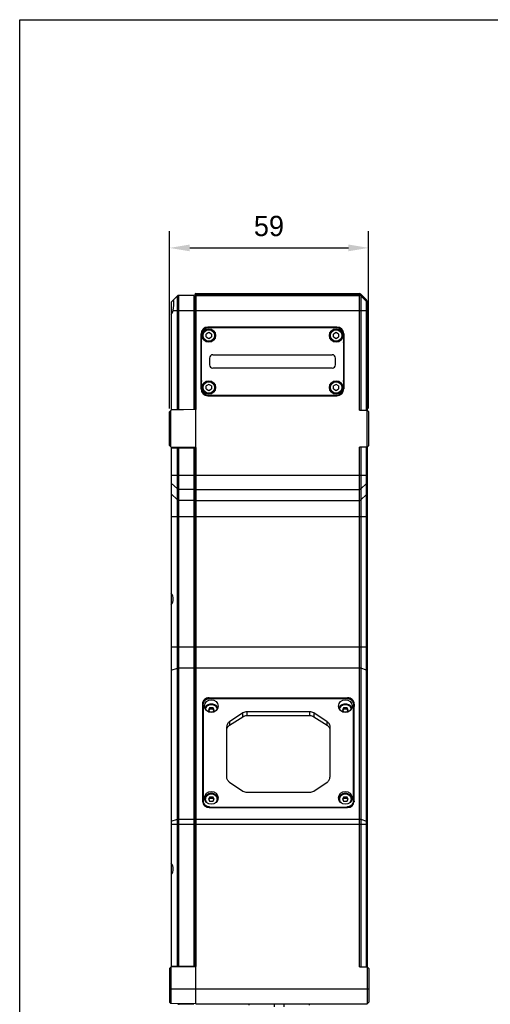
# Model space of a CAD drawing. Header units: millimetres. Extents: x -12 to 351, y -7 to 213.
# Tile 8 of 12: x -12 to 58, y 67 to 213. Entities that reach past the tile are written whole.
import ezdxf

# ---------------------------------------------------------------- set-up
doc = ezdxf.new("R2010")
doc.units = ezdxf.units.MM
doc.header["$LTSCALE"] = 23.1
doc.header["$PDMODE"] = 3
doc.header["$PDSIZE"] = 8
doc.layers.get('0').update_dxf_attribs({"linetype": 'CONTINUOUS'})
doc.layers.get('Defpoints').update_dxf_attribs({"linetype": 'CONTINUOUS'})
doc.layers.add('20_ALL_FEATURES', color=7, linetype='CONTINUOUS')
doc.layers.add('51__DRAFT_DIMS', color=7, linetype='CONTINUOUS')
doc.styles.get("Standard").update_dxf_attribs({"font": '兰亭黑 GBK.TTF'})
doc.dimstyles.new('DIMSTYLE_1', dxfattribs={"dimtxt": 3, "dimasz": 3, "dimexe": 2.5, "dimexo": 0.5, "dimgap": 0.75, "dimtad": 1, "dimlfac": 2, "dimdsep": 46, "dimtxsty": 'Standard', "dimblk": '_FILLED', "dimblk1": '_FILLED', "dimblk2": '_FILLED', "dimcen": 0.09, "dimclrt": 3, "dimazin": 2, "dimtp": 0.3, "dimtm": 0.3, "dimtfac": 1, "dimtofl": 0, "dimtmove": 0, "dimatfit": 3, "dimldrblk": '_FILLED', "dimfxl": 1, "dimtolj": 1, "dimarcsym": 0})

# ---------------------------------------------------------------- blocks, each defined once
blk = doc.blocks.new('_FILLED')
at = {"color": 0, "linetype": 'ByBlock'}
blk.add_solid([(0, 0), (-1, 0.167), (-1, -0.167)], dxfattribs=at)
blk = doc.blocks.new('*D1')
at = {"layer": '51__DRAFT_DIMS', "color": 0, "lineweight": -2}
for p, q in [((10.57, 155.34), (10.57, 181.62)), ((40.07, 155.34), (40.07, 181.62)), ((13.57, 179.12), (37.07, 179.12))]:
    blk.add_line(p, q, dxfattribs=at)
at = {"layer": 'Defpoints', "color": 0}
for p in [(40.07, 179.12), (10.57, 154.84), (40.07, 154.84)]:
    blk.add_point(p, dxfattribs=at)
at = {"layer": '51__DRAFT_DIMS', "color": 0, "linetype": 'ByBlock', "lineweight": -2, "xscale": 3, "yscale": 3, "zscale": 3, "rotation": 180}
blk.add_blockref('_FILLED', (10.57, 179.12), dxfattribs=at)
at = {"layer": '51__DRAFT_DIMS', "color": 0, "linetype": 'ByBlock', "lineweight": -2, "xscale": 3, "yscale": 3, "zscale": 3}
blk.add_blockref('_FILLED', (40.07, 179.12), dxfattribs=at)
at = {"layer": '51__DRAFT_DIMS', "insert": (25.3, 183.87), "char_height": 3, "attachment_point": 2, "line_spacing_factor": 0.9}
blk.add_mtext('\\A1;59', dxfattribs=at)

msp = doc.modelspace()

# ---------------------------------------------------------------- linework, layer by layer
msp.add_lwpolyline([(-11.6073, 212.9376), (293.9151, 212.9376), (293.9151, -7.4985), (-11.6073, -7.4985)], close=True)
at = {"layer": '20_ALL_FEATURES'}
for p, q in [((14.3248, 172.192), (14.3248, 155.1575)), ((14.4748, 172.342), (14.4748, 155.1601)), ((14.4748, 172.342), (38.7212, 172.342)), ((38.7212, 172.217), (14.4748, 172.217)), ((38.7212, 155.092), (38.7212, 172.342)), ((38.898, 172.2688), (38.898, 155.092)), ((38.898, 172.2688), (39.7515, 171.4153)), ((10.8248, 171.092), (11.7515, 172.0188)), ((10.8248, 171.092), (10.8248, 155.0964)), ((11.7515, 155.1832), (11.7515, 172.0188)), ((11.9283, 172.092), (11.9283, 155.1863)), ((14.1748, 172.092), (11.9283, 172.092)), ((14.1748, 172.092), (14.1748, 155.2255)), ((14.1748, 171.549), (14.3248, 171.5464)), ((14.4748, 172.092), (38.7212, 172.092)), ((38.898, 172.1475), (39.7515, 171.3366)), ((38.898, 172.0188), (39.7515, 171.1653)), ((39.7515, 155.092), (39.7515, 171.4153)), ((39.8248, 171.2385), (39.8248, 155.092)), ((11.1022, 169.842), (39.8248, 169.842)), ((15.2545, 158.217), (15.2545, 166.367)), ((15.2748, 166.367), (15.2545, 166.367)), ((15.2748, 166.367), (15.2748, 165.0031)), ((16.3998, 166.5751), (16.0248, 166.3586)), ((16.0248, 165.9255), (16.0248, 166.3586)), ((16.2748, 167.3873), (16.2748, 167.367)), ((16.2748, 167.3873), (35.3748, 167.3873)), ((35.3748, 167.367), (16.2748, 167.367)), ((35.3248, 167.292), (16.3248, 167.292)), ((16.7748, 166.3586), (16.3998, 166.5751)), ((16.7748, 166.3586), (16.7748, 165.9255)), ((35.2498, 166.5751), (34.8748, 166.3586)), ((34.8748, 165.9255), (34.8748, 166.3586)), ((35.6248, 166.3586), (35.2498, 166.5751)), ((35.3748, 167.367), (35.3748, 167.3873)), ((35.6248, 166.3586), (35.6248, 165.9255)), ((36.3748, 165.0031), (36.3748, 166.367)), ((36.3951, 166.367), (36.3748, 166.367)), ((36.3951, 166.367), (36.3951, 158.217)), ((15.2929, 159.4687), (15.2804, 164.9468)), ((15.3248, 158.292), (15.3248, 166.292)), ((16.0248, 165.9255), (16.3998, 165.709)), ((16.3998, 165.709), (16.7748, 165.9255)), ((34.8748, 165.9255), (35.2498, 165.709)), ((35.2498, 165.709), (35.6248, 165.9255)), ((36.3248, 166.292), (36.3248, 158.292)), ((36.3691, 164.9468), (36.3566, 159.4687)), ((36.3748, 165.0031), (36.3691, 164.9468)), ((16.4998, 162.792), (16.4998, 161.792)), ((16.9998, 163.292), (34.6498, 163.292)), ((35.1498, 161.792), (35.1498, 162.792)), ((34.6498, 161.292), (16.9998, 161.292)), ((15.2748, 159.542), (15.2748, 158.217)), ((36.3748, 158.217), (36.3748, 159.542)), ((15.2545, 158.217), (15.2748, 158.217)), ((16.3998, 158.8751), (16.0248, 158.6586)), ((16.0248, 158.2255), (16.0248, 158.6586)), ((16.0248, 158.2255), (16.3998, 158.009)), ((16.7748, 158.6586), (16.3998, 158.8751)), ((16.3998, 158.009), (16.7748, 158.2255)), ((16.7748, 158.6586), (16.7748, 158.2255)), ((35.2498, 158.8751), (34.8748, 158.6586)), ((34.8748, 158.2255), (34.8748, 158.6586)), ((34.8748, 158.2255), (35.2498, 158.009)), ((35.6248, 158.6586), (35.2498, 158.8751)), ((35.2498, 158.009), (35.6248, 158.2255)), ((35.6248, 158.6586), (35.6248, 158.2255)), ((36.3748, 158.217), (36.3951, 158.217)), ((14.3248, 156.4779), (14.1748, 156.4753)), ((16.2748, 157.217), (16.2748, 157.1968)), ((16.2748, 157.217), (35.3748, 157.217)), ((35.3748, 157.1968), (16.2748, 157.1968)), ((16.3248, 157.292), (35.3248, 157.292)), ((35.3748, 157.1968), (35.3748, 157.217)), ((10.5748, 154.842), (10.8247, 155.0964)), ((10.5748, 149.842), (10.5748, 154.842)), ((10.7599, 149.6536), (10.7599, 155.0305)), ((14.4748, 155.1601), (10.8247, 155.0964)), ((10.8248, 155.167), (14.3248, 155.2281)), ((14.4748, 149.524), (14.4748, 155.1601)), ((38.7212, 155.092), (39.8248, 155.092)), ((39.8245, 149.5957), (39.8245, 155.0884)), ((39.8245, 155.0884), (40.0748, 154.8376)), ((40.0748, 149.8464), (40.0748, 154.8376)), ((10.8247, 149.5877), (10.5748, 149.842)), ((14.4748, 149.524), (10.8247, 149.5877)), ((10.8248, 149.5877), (10.8248, 72.5964)), ((10.8248, 149.517), (14.3248, 149.456)), ((11.7515, 72.6832), (11.7515, 149.5009)), ((11.9283, 149.4978), (11.9283, 72.6863)), ((14.1748, 149.4586), (14.1748, 72.7255)), ((14.3248, 149.5266), (14.3248, 72.6575)), ((14.4748, 149.524), (14.4748, 72.6601)), ((38.7212, 72.592), (38.7212, 149.592)), ((39.8248, 149.592), (38.7212, 149.592)), ((38.898, 149.592), (38.898, 72.592)), ((39.7515, 72.592), (39.7515, 149.592)), ((40.0748, 149.8464), (39.8245, 149.5957)), ((39.8248, 149.592), (39.8248, 67.092)), ((14.1748, 148.2088), (14.3248, 148.2061)), ((10.8248, 145.4633), (39.8248, 145.4633)), ((10.8248, 144.2776), (11.7515, 143.3984)), ((14.1748, 143.329), (11.9283, 143.329)), ((14.3248, 143.8465), (14.1748, 143.8441)), ((14.4748, 143.329), (38.7212, 143.329)), ((39.7515, 144.2081), (38.898, 143.3984)), ((10.8248, 142.6565), (11.7515, 141.7773)), ((14.1748, 141.7079), (11.9283, 141.7079)), ((14.1748, 142.223), (14.3248, 142.2255)), ((14.4748, 141.7079), (38.7212, 141.7079)), ((38.898, 141.7773), (39.7515, 142.587)), ((10.8248, 139.3364), (39.8248, 139.3364)), ((10.8248, 120.0119), (39.8248, 120.0119)), ((10.8248, 116.5307), (11.7515, 116.824)), ((14.1748, 116.8471), (11.9283, 116.8471)), ((38.7212, 116.8471), (14.4748, 116.8471)), ((39.7515, 116.5538), (38.898, 116.824)), ((14.3248, 116.6745), (14.1748, 116.6753)), ((16.4546, 112.4667), (16.4602, 112.359)), ((16.4546, 112.4667), (36.935, 112.4667)), ((16.5698, 112.3648), (36.8198, 112.3648)), ((36.9293, 112.359), (36.935, 112.4667)), ((15.4547, 111.5172), (15.4948, 110.7541)), ((15.4547, 111.5172), (15.4711, 97.1327)), ((15.5698, 111.4162), (15.5698, 96.8388)), ((16.5533, 111.0357), (16.3368, 110.688)), ((16.5533, 110.8297), (16.5533, 111.0357)), ((16.5533, 111.0357), (16.9863, 111.0357)), ((16.9863, 110.8297), (16.9863, 111.0357)), ((17.2028, 110.688), (16.9863, 111.0357)), ((36.4033, 111.0357), (36.1868, 110.688)), ((36.4033, 111.0357), (36.8363, 111.0357)), ((36.4033, 110.8297), (36.4033, 111.0357)), ((37.0528, 110.688), (36.8363, 111.0357)), ((36.8363, 110.8297), (36.8363, 111.0357)), ((37.8198, 96.8388), (37.8198, 111.4162)), ((37.9348, 111.5172), (37.8948, 110.7541)), ((37.9184, 97.1327), (37.9348, 111.5172)), ((15.4948, 110.7541), (15.4948, 96.929)), ((16.3368, 110.688), (16.5533, 110.3403)), ((16.4009, 110.585), (16.5533, 110.8297)), ((16.5533, 110.8297), (16.9863, 110.8297)), ((16.9863, 110.3403), (16.5533, 110.3403)), ((16.9863, 110.8297), (17.1386, 110.585)), ((16.9863, 110.3403), (17.2028, 110.688)), ((21.4602, 110.2194), (19.4756, 108.9136)), ((19.4756, 108.3818), (21.4602, 109.6557)), ((21.4602, 109.6557), (21.4602, 110.2194)), ((31.3602, 110.3884), (22.0294, 110.3884)), ((22.0294, 110.3884), (22.0294, 109.8206)), ((22.0294, 109.8206), (31.3602, 109.8206)), ((31.3602, 109.8206), (31.3602, 110.3884)), ((33.914, 108.9136), (31.9294, 110.2194)), ((31.9294, 110.2194), (31.9294, 109.6557)), ((31.9294, 109.6557), (33.914, 108.3818)), ((36.1868, 110.688), (36.4033, 110.3403)), ((36.2509, 110.585), (36.4033, 110.8297)), ((36.4033, 110.8297), (36.8363, 110.8297)), ((36.8363, 110.3403), (36.4033, 110.3403)), ((36.8363, 110.8297), (36.9886, 110.585)), ((36.8363, 110.3403), (37.0528, 110.688)), ((37.8948, 96.929), (37.8948, 110.7541)), ((19.0448, 100.7168), (19.0448, 108.1321)), ((19.4756, 108.9136), (19.4756, 108.3818)), ((33.914, 108.3818), (33.914, 108.9136)), ((34.3448, 108.1321), (34.3448, 100.7168)), ((19.4756, 99.9354), (21.4602, 98.6296)), ((31.9294, 98.6296), (33.914, 99.9354)), ((16.5533, 97.777), (16.3368, 97.4293)), ((16.5533, 97.777), (16.9863, 97.777)), ((16.5533, 97.571), (16.5533, 97.777)), ((17.2028, 97.4293), (16.9863, 97.777)), ((16.9863, 97.571), (16.9863, 97.777)), ((22.0294, 98.4606), (31.3602, 98.4606)), ((36.4033, 97.777), (36.1868, 97.4293)), ((36.4033, 97.777), (36.8363, 97.777)), ((36.4033, 97.571), (36.4033, 97.777)), ((37.0528, 97.4293), (36.8363, 97.777)), ((36.8363, 97.571), (36.8363, 97.777)), ((15.4711, 97.1327), (15.477, 97.0314)), ((15.4727, 97.0815), (15.4727, 97.0812)), ((16.3368, 97.4293), (16.5533, 97.0816)), ((16.4009, 97.3263), (16.5533, 97.571)), ((16.5533, 97.571), (16.9863, 97.571)), ((16.9863, 97.0816), (16.5533, 97.0816)), ((16.9863, 97.571), (17.1386, 97.3263)), ((16.9863, 97.0816), (17.2028, 97.4293)), ((36.1868, 97.4293), (36.4033, 97.0816)), ((36.2509, 97.3263), (36.4033, 97.571)), ((36.4033, 97.571), (36.8363, 97.571)), ((36.8363, 97.0816), (36.4033, 97.0816)), ((36.8363, 97.571), (36.9886, 97.3263)), ((36.8363, 97.0816), (37.0528, 97.4293)), ((37.9184, 97.1327), (37.9125, 97.0314)), ((37.9169, 97.0815), (37.9169, 97.0812)), ((16.471, 96.1853), (36.9185, 96.1853)), ((16.5698, 96.2696), (36.8198, 96.2696)), ((16.5698, 96.2696), (16.5698, 96.1853)), ((36.8198, 96.1853), (36.8198, 96.2696)), ((10.8248, 94.1607), (11.7515, 94.454)), ((39.8248, 93.686), (10.8248, 93.686)), ((11.9283, 94.4772), (14.1748, 94.4772)), ((14.1748, 94.3054), (14.3248, 94.3045)), ((14.4748, 94.4772), (38.7212, 94.4772)), ((38.898, 94.454), (39.7515, 94.1839)), ((14.3248, 73.9779), (14.1748, 73.9753)), ((10.5748, 72.342), (10.8247, 72.5964)), ((10.5748, 72.342), (10.5748, 67.342)), ((10.7631, 72.5337), (10.763, 67.1538)), ((10.8247, 72.5964), (14.4748, 72.6601)), ((10.8248, 72.667), (14.3248, 72.7281)), ((14.4748, 69.342), (14.4748, 72.6601)), ((38.7212, 72.592), (39.8248, 72.592)), ((39.8245, 72.5884), (40.0748, 72.3376)), ((40.0748, 72.3376), (40.0748, 67.342)), ((10.5748, 69.342), (40.0748, 69.342)), ((10.5748, 67.342), (10.7631, 67.1537)), ((14.4748, 67.092), (10.7631, 67.1537)), ((11.78, 67.1368), (11.8088, 67.108)), ((40.0748, 67.342), (39.8248, 67.092)), ((11.9921, 67.0349), (14.1748, 67.092)), ((14.1748, 67.097), (14.1748, 67.092)), ((14.4748, 67.092), (39.8248, 67.092)), ((22.3877, 66.892), (22.3877, 67.092)), ((26.0748, 67.092), (26.0748, 66.642)), ((27.5748, 66.642), (27.5748, 67.092)), ((31.2618, 67.092), (31.2618, 66.892)), ((39.8221, 67.0918), (39.8221, 67.0895))]:
    msp.add_line(p, q, dxfattribs=at)
for centre, radius in [((16.3998, 166.142), 1), ((16.3998, 166.142), 0.8439), ((35.2498, 166.142), 1), ((35.2498, 166.142), 0.8439), ((16.3998, 158.442), 1), ((16.3998, 158.442), 0.8439), ((35.2498, 158.442), 1), ((35.2498, 158.442), 0.8439)]:
    msp.add_circle(centre, radius, dxfattribs=at)
for centre, radius, start, end in [((14.4748, 172.192), 0.15, 90, 180), ((38.7212, 172.092), 0.25, 45, 90), ((11.9283, 171.842), 0.25, 90, 135), ((14.4748, 171.942), 0.15, 90, 180), ((38.7212, 171.842), 0.25, 45, 90), ((39.5748, 171.2385), 0.25, 0, 45), ((39.5748, 170.9885), 0.25, 0, 45), ((16.2748, 166.367), 1.0203, 90, 180), ((16.2748, 166.367), 1, 90, 180), ((16.3248, 166.292), 1, 90, 180), ((35.3248, 166.292), 1, 0, 90), ((35.3748, 166.367), 1.0203, 0, 90), ((35.3748, 166.367), 1, 0, 90), ((40.5443, 167.4994), 25.3925, 185.641753, 185.769356), ((15.771, 165.0213), 0.4962, 182.102474, 182.34618), ((35.8785, 165.0213), 0.4962, 357.653883, 357.897526), ((16.9998, 162.792), 0.5, 90, 180), ((34.6498, 162.792), 0.5, 0, 90), ((16.9998, 161.792), 0.5, 180, 270), ((34.6498, 161.792), 0.5, 270, 0), ((15.7726, 159.6023), 0.4979, 195.562675, 205.908738), ((35.8769, 159.6023), 0.4979, 334.091305, 344.437325), ((16.2748, 158.217), 1.0203, 180, 270), ((16.2748, 158.217), 1, 180, 270), ((16.3248, 158.292), 1, 180, 270), ((35.3248, 158.292), 1, 270, 0), ((35.3748, 158.217), 1.0203, 270, 0), ((35.3748, 158.217), 1, 270, 0), ((16.4413, 96.8389), 0.8715, 180.01021, 189.031644), ((36.9483, 96.8389), 0.8715, 350.968393, 359.989791), ((11.9856, 67.2848), 0.25, 225, 271.5), ((14.4748, 67.242), 0.15, 268.254897, 270)]:
    msp.add_arc(centre, radius, start, end, dxfattribs=at)
for centre, major_axis, ratio, start_param, end_param in [((9.7898, 170.092), (1.336, 0), 0.99965709, -0.68459137, -0.18829783), ((15.7748, 165.0031), (0, -0.5019), 0.9961947, 4.26138349, 4.71238898), ((35.8748, 165.0031), (0, -0.5019), 0.9961947, 7.85398163, 8.30495775), ((15.7748, 159.542), (0, -0.5019), 0.9961947, -1.57079633, -1.11982021), ((35.8748, 159.542), (0, -0.5019), 0.9961947, 1.11979084, 1.57079633), ((9.7898, 127.092), (1.336, 0), 0.99965709, -0.68459137, 0.68459137), ((16.4549, 111.518), (1.0001, -0.0029), 0.94859905, 1.57384064, 3.14541494), ((36.9347, 111.518), (1.0001, 0.0029), 0.94859905, -0.00382228, 1.56775201), ((16.4949, 110.7548), (1.0001, 0.0052), 0.92795722, 2.74713322, 3.1367694), ((36.8946, 110.7548), (1.0001, -0.0052), 0.92795722, 0.00482325, 0.39439399), ((22.0294, 109.438), (1, 0), 0.95042392, 1.57079633, 2.17634099), ((31.3602, 109.438), (1, 0), 0.95042392, 0.96525166, 1.57079633), ((22.0294, 99.411), (1, 0), 0.95042392, -2.17634099, -1.57079633), ((31.3602, 99.411), (1, 0), 0.95042392, -1.57079633, -0.96525166), ((16.4713, 97.134), (1.0001, 0.0029), 0.94859967, 3.13994203, 4.70935122), ((36.9182, 97.134), (1.0001, -0.0029), 0.94859967, 4.71542674, 6.28483593), ((9.7898, 87.092), (1.336, 0), 0.99965709, -0.68459137, 0.68459137)]:
    msp.add_ellipse(centre, major_axis=major_axis, ratio=ratio, start_param=start_param, end_param=end_param, dxfattribs=at)
for centre in [(16.7698, 111.22), (36.6198, 111.22), (16.7698, 97.629), (36.6198, 97.629)]:
    msp.add_ellipse(centre, major_axis=(1, 0), ratio=0.95042392, dxfattribs=at)
for points, knots in [([(14.4748, 172.217), (14.4553, 172.217), (14.4162, 172.2098), (14.3664, 172.1783), (14.3327, 172.131), (14.3248, 172.0931), (14.3248, 172.0745)], [0, 0, 0, 0, 0.2558921, 0.50837306, 0.75594999, 1, 1, 1, 1]), ([(38.898, 172.1475), (38.8748, 172.1695), (38.8187, 172.205), (38.7537, 172.217), (38.7212, 172.217)], [0, 0, 0, 0, 0.49664523, 1, 1, 1, 1]), ([(11.1453, 171.3926), (11.1382, 171.3928), (11.1266, 171.3889), (11.1129, 171.3795), (11.1058, 171.3731), (11.1022, 171.3695)], [0, 0, 0, 0, 0.42660686, 0.6913197, 1, 1, 1, 1]), ([(11.1022, 169.842), (11.1201, 169.9359), (11.1521, 170.1237), (11.1826, 170.358), (11.202, 170.5417), (11.2133, 170.6727), (11.2212, 170.7968), (11.2258, 170.9123), (11.2273, 171.018), (11.2256, 171.1123), (11.2204, 171.1941), (11.212, 171.2625), (11.2023, 171.3107), (11.1925, 171.3418), (11.1848, 171.3597), (11.1763, 171.3739), (11.167, 171.3843), (11.1566, 171.3909), (11.149, 171.3925), (11.1453, 171.3926)], [0, 0, 0, 0, 0.18093374, 0.36069526, 0.44751703, 0.53086731, 0.60966045, 0.68295622, 0.74992162, 0.80970376, 0.86157106, 0.9051184, 0.94018387, 0.95451438, 0.96675448, 0.97704976, 0.98567288, 0.99308868, 1, 1, 1, 1]), ([(39.7515, 171.3366), (39.7743, 171.315), (39.8116, 171.2626), (39.8248, 171.1996), (39.8248, 171.1687)], [0, 0, 0, 0, 0.5035872, 1, 1, 1, 1]), ([(15.2929, 159.4687), (15.2912, 159.4692), (15.2873, 159.4715), (15.2837, 159.4769), (15.2809, 159.4838), (15.2792, 159.4901), (15.2776, 159.4971), (15.2764, 159.5056), (15.2757, 159.5148), (15.2747, 159.5275), (15.2748, 159.536), (15.2748, 159.542)], [0, 0, 0, 0, 0.06776792, 0.16655754, 0.24298349, 0.34931549, 0.41796884, 0.5160326, 0.6748461, 0.77090908, 1, 1, 1, 1]), ([(36.3748, 159.542), (36.3748, 159.536), (36.3748, 159.5275), (36.3738, 159.5148), (36.3731, 159.5056), (36.3719, 159.4971), (36.3703, 159.4901), (36.3686, 159.4838), (36.3658, 159.4769), (36.3622, 159.4715), (36.3583, 159.4692), (36.3566, 159.4687)], [0, 0, 0, 0, 0.22909647, 0.32516067, 0.48396833, 0.5820316, 0.65068517, 0.75701685, 0.83344269, 0.93223194, 1, 1, 1, 1]), ([(11.9283, 143.329), (11.8959, 143.329), (11.8308, 143.341), (11.7748, 143.3764), (11.7515, 143.3984)], [0, 0, 0, 0, 0.50344784, 1, 1, 1, 1]), ([(14.4748, 143.329), (14.4553, 143.329), (14.4162, 143.3362), (14.3664, 143.3676), (14.3327, 143.4149), (14.3248, 143.4527), (14.3248, 143.4712)], [0, 0, 0, 0, 0.25606047, 0.50861352, 0.75612174, 1, 1, 1, 1]), ([(38.898, 143.3984), (38.8748, 143.3764), (38.8187, 143.341), (38.7537, 143.329), (38.7212, 143.329)], [0, 0, 0, 0, 0.49655216, 1, 1, 1, 1]), ([(39.8248, 144.3758), (39.8248, 144.3449), (39.8116, 144.2819), (39.7743, 144.2297), (39.7515, 144.2081)], [0, 0, 0, 0, 0.49630618, 1, 1, 1, 1]), ([(11.7515, 141.7773), (11.7748, 141.7553), (11.8308, 141.72), (11.8959, 141.7079), (11.9283, 141.7079)], [0, 0, 0, 0, 0.49655216, 1, 1, 1, 1]), ([(14.3248, 141.8502), (14.3248, 141.8316), (14.3327, 141.7938), (14.3664, 141.7465), (14.4162, 141.7152), (14.4553, 141.7079), (14.4748, 141.7079)], [0, 0, 0, 0, 0.24387826, 0.49138648, 0.74393953, 1, 1, 1, 1]), ([(38.7212, 141.7079), (38.7537, 141.7079), (38.8187, 141.72), (38.8748, 141.7553), (38.898, 141.7773)], [0, 0, 0, 0, 0.50344784, 1, 1, 1, 1]), ([(39.7515, 142.587), (39.7743, 142.6086), (39.8116, 142.6609), (39.8248, 142.7238), (39.8248, 142.7547)], [0, 0, 0, 0, 0.50369382, 1, 1, 1, 1]), ([(11.9283, 116.8471), (11.8964, 116.8471), (11.8497, 116.8444), (11.7908, 116.8347), (11.764, 116.8279), (11.7515, 116.824)], [0, 0, 0, 0, 0.53602001, 0.78113555, 1, 1, 1, 1]), ([(14.4748, 116.8471), (14.465, 116.8471), (14.4458, 116.8466), (14.418, 116.8439), (14.3923, 116.8397), (14.3697, 116.834), (14.351, 116.827), (14.3369, 116.8191), (14.3274, 116.8102), (14.3248, 116.8029), (14.3248, 116.7997)], [0, 0, 0, 0, 0.17693871, 0.34777474, 0.50672502, 0.64865246, 0.76948071, 0.86683368, 0.94138234, 1, 1, 1, 1]), ([(38.898, 116.824), (38.8855, 116.8279), (38.8587, 116.8347), (38.7998, 116.8444), (38.7532, 116.8471), (38.7212, 116.8471)], [0, 0, 0, 0, 0.21886445, 0.46397999, 1, 1, 1, 1]), ([(39.8248, 116.4979), (39.8248, 116.5005), (39.8239, 116.506), (39.8201, 116.5138), (39.8139, 116.5214), (39.8019, 116.5318), (39.781, 116.5435), (39.7621, 116.5505), (39.7515, 116.5538)], [0, 0, 0, 0, 0.08078943, 0.16810786, 0.26698901, 0.38058091, 0.65696724, 1, 1, 1, 1]), ([(15.5698, 111.4162), (15.5698, 111.4783), (15.5827, 111.6029), (15.6402, 111.7822), (15.7335, 111.9474), (15.8588, 112.092), (16.0114, 112.2105), (16.1853, 112.2985), (16.3737, 112.3527), (16.5045, 112.3648), (16.5698, 112.3648)], [0, 0, 0, 0, 0.12174667, 0.24399755, 0.367175, 0.49155225, 0.61721522, 0.74405456, 0.87178679, 1, 1, 1, 1]), ([(36.8198, 112.3648), (36.8851, 112.3648), (37.0158, 112.3527), (37.2043, 112.2985), (37.3781, 112.2105), (37.5307, 112.092), (37.6561, 111.9474), (37.7493, 111.7822), (37.8068, 111.6029), (37.8198, 111.4783), (37.8198, 111.4162)], [0, 0, 0, 0, 0.1282132, 0.25594562, 0.38278524, 0.50844834, 0.63282545, 0.75600263, 0.87825333, 1, 1, 1, 1]), ([(15.8169, 110.9318), (15.8329, 110.9784), (15.873, 111.0696), (15.9552, 111.1951), (16.0577, 111.3071), (16.2183, 111.4349), (16.4561, 111.5473), (16.6652, 111.5778), (16.7698, 111.5778)], [0, 0, 0, 0, 0.12073981, 0.24268877, 0.36605064, 0.49088529, 0.74377894, 1, 1, 1, 1]), ([(15.846, 110.8559), (15.8585, 110.9042), (15.8921, 110.9993), (15.967, 111.1312), (16.0641, 111.2494), (16.1806, 111.3507), (16.3133, 111.4323), (16.4584, 111.4921), (16.6119, 111.5287), (16.7172, 111.5368), (16.7698, 111.5368)], [0, 0, 0, 0, 0.12144896, 0.24377062, 0.36719246, 0.49182025, 0.61762724, 0.74445151, 0.87203083, 1, 1, 1, 1]), ([(15.9261, 110.7092), (15.9276, 110.7595), (15.9412, 110.8604), (15.9923, 111.0048), (16.0724, 111.1374), (16.1783, 111.253), (16.3061, 111.3476), (16.4509, 111.4177), (16.6073, 111.4608), (16.7156, 111.4705), (16.7698, 111.4705)], [0, 0, 0, 0, 0.12030163, 0.24140064, 0.36386403, 0.48804357, 0.61402681, 0.74164606, 0.87048964, 1, 1, 1, 1]), ([(16.7698, 111.5778), (16.8744, 111.5778), (17.0835, 111.5473), (17.3212, 111.4349), (17.4818, 111.307), (17.5843, 111.195), (17.6665, 111.0695), (17.7067, 110.9783), (17.7227, 110.9317)], [0, 0, 0, 0, 0.25622163, 0.50911543, 0.63394999, 0.75731166, 0.87926039, 1, 1, 1, 1]), ([(16.7698, 111.5368), (16.8224, 111.5368), (16.9276, 111.5287), (17.0811, 111.4922), (17.2262, 111.4323), (17.3588, 111.3507), (17.4754, 111.2495), (17.5725, 111.1313), (17.6473, 110.9994), (17.681, 110.9044), (17.6934, 110.8561)], [0, 0, 0, 0, 0.12796914, 0.25554818, 0.38237219, 0.50817898, 0.63280676, 0.75622874, 0.8785507, 1, 1, 1, 1]), ([(16.7698, 111.4705), (16.8239, 111.4705), (16.9322, 111.4608), (17.0886, 111.4178), (17.2334, 111.3477), (17.3611, 111.2531), (17.467, 111.1375), (17.5471, 111.005), (17.5983, 110.8606), (17.6119, 110.7597), (17.6134, 110.7094)], [0, 0, 0, 0, 0.12950735, 0.25834874, 0.38596721, 0.51195109, 0.63613243, 0.75859795, 0.8796984, 1, 1, 1, 1]), ([(35.6669, 110.9318), (35.6829, 110.9784), (35.723, 111.0696), (35.8052, 111.1951), (35.9077, 111.3071), (36.0683, 111.4349), (36.3061, 111.5473), (36.5152, 111.5778), (36.6198, 111.5778)], [0, 0, 0, 0, 0.12073981, 0.24268877, 0.36605064, 0.49088529, 0.74377894, 1, 1, 1, 1]), ([(35.696, 110.8559), (35.7085, 110.9042), (35.7421, 110.9993), (35.817, 111.1312), (35.9141, 111.2494), (36.0306, 111.3507), (36.1633, 111.4323), (36.3084, 111.4921), (36.4619, 111.5287), (36.5672, 111.5368), (36.6198, 111.5368)], [0, 0, 0, 0, 0.12144896, 0.24377062, 0.36719246, 0.49182025, 0.61762724, 0.74445151, 0.87203083, 1, 1, 1, 1]), ([(35.7761, 110.7092), (35.7776, 110.7595), (35.7912, 110.8604), (35.8423, 111.0048), (35.9224, 111.1374), (36.0283, 111.253), (36.1561, 111.3476), (36.3009, 111.4177), (36.4573, 111.4608), (36.5656, 111.4705), (36.6198, 111.4705)], [0, 0, 0, 0, 0.12030163, 0.24140064, 0.36386403, 0.48804357, 0.61402681, 0.74164606, 0.87048964, 1, 1, 1, 1]), ([(36.6198, 111.5778), (36.7244, 111.5778), (36.9335, 111.5473), (37.1712, 111.4349), (37.3318, 111.307), (37.4343, 111.195), (37.5165, 111.0695), (37.5567, 110.9783), (37.5727, 110.9317)], [0, 0, 0, 0, 0.25622163, 0.50911543, 0.63394999, 0.75731166, 0.87926039, 1, 1, 1, 1]), ([(36.6198, 111.5368), (36.6724, 111.5368), (36.7776, 111.5287), (36.9311, 111.4922), (37.0762, 111.4323), (37.2088, 111.3507), (37.3254, 111.2495), (37.4225, 111.1313), (37.4973, 110.9994), (37.531, 110.9044), (37.5434, 110.8561)], [0, 0, 0, 0, 0.12796914, 0.25554818, 0.38237219, 0.50817898, 0.63280676, 0.75622874, 0.8785507, 1, 1, 1, 1]), ([(36.6198, 111.4705), (36.6739, 111.4705), (36.7822, 111.4608), (36.9386, 111.4178), (37.0834, 111.3477), (37.2111, 111.2531), (37.317, 111.1375), (37.3971, 111.005), (37.4483, 110.8606), (37.4619, 110.7597), (37.4634, 110.7094)], [0, 0, 0, 0, 0.12950735, 0.25834874, 0.38596721, 0.51195109, 0.63613243, 0.75859795, 0.8796984, 1, 1, 1, 1]), ([(21.4602, 109.6557), (21.5436, 109.7093), (21.7284, 109.7925), (21.929, 109.8206), (22.0294, 109.8206)], [0, 0, 0, 0, 0.49697715, 1, 1, 1, 1]), ([(31.3602, 109.8206), (31.4605, 109.8206), (31.6611, 109.7925), (31.8459, 109.7093), (31.9294, 109.6557)], [0, 0, 0, 0, 0.50302285, 1, 1, 1, 1]), ([(19.4756, 108.9136), (19.4099, 108.8704), (19.2891, 108.7687), (19.1509, 108.5785), (19.0643, 108.3622), (19.0448, 108.2084), (19.0448, 108.1321)], [0, 0, 0, 0, 0.25408599, 0.50499946, 0.75325531, 1, 1, 1, 1]), ([(19.0448, 107.6195), (19.0448, 107.694), (19.0645, 107.8443), (19.1512, 108.0555), (19.2897, 108.2411), (19.4101, 108.3398), (19.4756, 108.3818)], [0, 0, 0, 0, 0.24527114, 0.49274802, 0.74408401, 1, 1, 1, 1]), ([(33.914, 108.9136), (33.9796, 108.8704), (34.1004, 108.7687), (34.2387, 108.5785), (34.3251, 108.3622), (34.3448, 108.2084), (34.3448, 108.1321)], [0, 0, 0, 0, 0.25408648, 0.50499827, 0.75325433, 1, 1, 1, 1]), ([(33.914, 108.3818), (33.9794, 108.3398), (34.0999, 108.2411), (34.2383, 108.0555), (34.3251, 107.8443), (34.3448, 107.694), (34.3448, 107.6195)], [0, 0, 0, 0, 0.25591599, 0.50725198, 0.75472886, 1, 1, 1, 1]), ([(19.4756, 99.9354), (19.4099, 99.9786), (19.2891, 100.0802), (19.1509, 100.2705), (19.0644, 100.4868), (19.0448, 100.6406), (19.0448, 100.7168)], [0, 0, 0, 0, 0.25408648, 0.50499827, 0.75325433, 1, 1, 1, 1]), ([(33.914, 99.9354), (33.9796, 99.9786), (34.1004, 100.0803), (34.2387, 100.2705), (34.3252, 100.4868), (34.3448, 100.6406), (34.3448, 100.7168)], [0, 0, 0, 0, 0.25408599, 0.50499946, 0.75325531, 1, 1, 1, 1]), ([(15.7778, 97.5089), (15.7854, 97.5643), (15.8116, 97.6744), (15.882, 97.8295), (15.9813, 97.9703), (16.1061, 98.0922), (16.2524, 98.1912), (16.4153, 98.2642), (16.5896, 98.309), (16.7097, 98.319), (16.7698, 98.319)], [0, 0, 0, 0, 0.12028774, 0.24157964, 0.36429953, 0.48867616, 0.61472002, 0.7422302, 0.87082614, 1, 1, 1, 1]), ([(15.8224, 97.3239), (15.8175, 97.3848), (15.8214, 97.5082), (15.8677, 97.6878), (15.9521, 97.8544), (16.071, 98.0009), (16.2189, 98.1212), (16.3895, 98.2107), (16.5756, 98.2657), (16.7051, 98.2781), (16.7698, 98.2781)], [0, 0, 0, 0, 0.12150117, 0.24339315, 0.36622196, 0.49037684, 0.6160257, 0.74308935, 0.87124092, 1, 1, 1, 1]), ([(16.2235, 96.8328), (16.1911, 96.8584), (16.1302, 96.9141), (16.0533, 97.0101), (15.9929, 97.1159), (15.9506, 97.229), (15.9272, 97.3468), (15.9235, 97.4665), (15.9394, 97.5854), (15.9747, 97.7006), (16.0284, 97.8094), (16.0992, 97.9094), (16.1856, 97.9982), (16.3191, 98.0993), (16.5141, 98.1878), (16.6845, 98.2118), (16.7698, 98.2118)], [0, 0, 0, 0, 0.06307257, 0.1254268, 0.18711876, 0.24826874, 0.30905074, 0.36967611, 0.43037224, 0.49135923, 0.55282749, 0.6149193, 0.67771623, 0.74123185, 0.86982137, 1, 1, 1, 1]), ([(16.7698, 98.319), (16.8298, 98.319), (16.9499, 98.309), (17.1242, 98.2642), (17.2871, 98.1912), (17.4334, 98.0922), (17.5582, 97.9703), (17.6575, 97.8296), (17.7279, 97.6744), (17.7541, 97.5644), (17.7618, 97.509)], [0, 0, 0, 0, 0.12917374, 0.25776959, 0.38527972, 0.51132359, 0.63570029, 0.75842027, 0.87971225, 1, 1, 1, 1]), ([(16.7698, 98.2781), (16.8345, 98.2781), (16.9639, 98.2657), (17.15, 98.2107), (17.3206, 98.1212), (17.4685, 98.0009), (17.5873, 97.8545), (17.6718, 97.6879), (17.7181, 97.5084), (17.722, 97.385), (17.7172, 97.3241)], [0, 0, 0, 0, 0.12875907, 0.25691039, 0.38397377, 0.50962251, 0.63377743, 0.75660644, 0.87849868, 1, 1, 1, 1]), ([(16.7698, 98.2118), (16.855, 98.2118), (17.0254, 98.1878), (17.2204, 98.0993), (17.3539, 97.9982), (17.4403, 97.9094), (17.5112, 97.8094), (17.5648, 97.7006), (17.6001, 97.5854), (17.616, 97.4665), (17.6123, 97.3468), (17.589, 97.229), (17.5466, 97.1159), (17.4863, 97.0101), (17.4093, 96.9141), (17.3485, 96.8584), (17.316, 96.8329)], [0, 0, 0, 0, 0.13017722, 0.25876698, 0.32228328, 0.38508124, 0.44717425, 0.50864366, 0.56963151, 0.6303281, 0.69095351, 0.75173513, 0.81288433, 0.87457523, 0.93692835, 1, 1, 1, 1]), ([(35.6278, 97.5089), (35.6354, 97.5643), (35.6616, 97.6744), (35.732, 97.8295), (35.8313, 97.9703), (35.9561, 98.0922), (36.1024, 98.1912), (36.2653, 98.2642), (36.4396, 98.309), (36.5597, 98.319), (36.6198, 98.319)], [0, 0, 0, 0, 0.12028774, 0.24157964, 0.36429953, 0.48867616, 0.61472002, 0.7422302, 0.87082614, 1, 1, 1, 1]), ([(35.6724, 97.3239), (35.6675, 97.3848), (35.6714, 97.5082), (35.7177, 97.6878), (35.8021, 97.8544), (35.921, 98.0009), (36.0689, 98.1212), (36.2395, 98.2107), (36.4256, 98.2657), (36.5551, 98.2781), (36.6198, 98.2781)], [0, 0, 0, 0, 0.12150117, 0.24339315, 0.36622196, 0.49037684, 0.6160257, 0.74308935, 0.87124092, 1, 1, 1, 1]), ([(36.0735, 96.8328), (36.0411, 96.8584), (35.9802, 96.9141), (35.9033, 97.0101), (35.8429, 97.1159), (35.8006, 97.229), (35.7772, 97.3468), (35.7735, 97.4665), (35.7894, 97.5854), (35.8247, 97.7006), (35.8784, 97.8094), (35.9492, 97.9094), (36.0356, 97.9982), (36.1691, 98.0993), (36.3641, 98.1878), (36.5345, 98.2118), (36.6198, 98.2118)], [0, 0, 0, 0, 0.06307257, 0.1254268, 0.18711876, 0.24826874, 0.30905074, 0.36967611, 0.43037224, 0.49135923, 0.55282749, 0.6149193, 0.67771623, 0.74123185, 0.86982137, 1, 1, 1, 1]), ([(36.6198, 98.319), (36.6798, 98.319), (36.7999, 98.309), (36.9742, 98.2642), (37.1371, 98.1912), (37.2834, 98.0922), (37.4082, 97.9703), (37.5075, 97.8296), (37.5779, 97.6744), (37.6041, 97.5644), (37.6118, 97.509)], [0, 0, 0, 0, 0.12917374, 0.25776959, 0.38527972, 0.51132359, 0.63570029, 0.75842027, 0.87971225, 1, 1, 1, 1]), ([(36.6198, 98.2781), (36.6845, 98.2781), (36.8139, 98.2657), (37, 98.2107), (37.1706, 98.1212), (37.3185, 98.0009), (37.4373, 97.8545), (37.5218, 97.6879), (37.5681, 97.5084), (37.572, 97.385), (37.5672, 97.3241)], [0, 0, 0, 0, 0.12875907, 0.25691039, 0.38397377, 0.50962251, 0.63377743, 0.75660644, 0.87849868, 1, 1, 1, 1]), ([(36.6198, 98.2118), (36.705, 98.2118), (36.8754, 98.1878), (37.0704, 98.0993), (37.2039, 97.9982), (37.2903, 97.9094), (37.3612, 97.8094), (37.4148, 97.7006), (37.4501, 97.5854), (37.466, 97.4665), (37.4623, 97.3468), (37.439, 97.229), (37.3966, 97.1159), (37.3363, 97.0101), (37.2593, 96.9141), (37.1985, 96.8584), (37.166, 96.8329)], [0, 0, 0, 0, 0.13017722, 0.25876698, 0.32228328, 0.38508124, 0.44717425, 0.50864366, 0.56963151, 0.6303281, 0.69095351, 0.75173513, 0.81288433, 0.87457523, 0.93692835, 1, 1, 1, 1]), ([(16.5698, 96.2696), (16.5045, 96.2696), (16.3737, 96.2818), (16.1853, 96.3359), (16.0114, 96.4239), (15.8588, 96.5424), (15.7335, 96.687), (15.6402, 96.8522), (15.5827, 97.0315), (15.5698, 97.1562), (15.5698, 97.2182)], [0, 0, 0, 0, 0.1282132, 0.25594562, 0.38278524, 0.50844834, 0.63282545, 0.75600263, 0.87825333, 1, 1, 1, 1]), ([(37.8198, 97.2182), (37.8198, 97.1562), (37.8068, 97.0315), (37.7493, 96.8522), (37.6561, 96.687), (37.5307, 96.5424), (37.3781, 96.4239), (37.2043, 96.3359), (37.0158, 96.2818), (36.8851, 96.2696), (36.8198, 96.2696)], [0, 0, 0, 0, 0.12174667, 0.24399755, 0.367175, 0.49155225, 0.61721522, 0.74405456, 0.87178679, 1, 1, 1, 1]), ([(11.7515, 94.454), (11.764, 94.458), (11.7908, 94.4648), (11.8497, 94.4745), (11.8964, 94.4772), (11.9283, 94.4772)], [0, 0, 0, 0, 0.21886445, 0.46397999, 1, 1, 1, 1]), ([(14.3248, 94.4297), (14.3248, 94.433), (14.3274, 94.4403), (14.3369, 94.4491), (14.351, 94.4571), (14.3697, 94.464), (14.3923, 94.4697), (14.418, 94.474), (14.4458, 94.4766), (14.465, 94.4772), (14.4748, 94.4772)], [0, 0, 0, 0, 0.05861766, 0.13316632, 0.23051929, 0.35134754, 0.49327498, 0.65222526, 0.82306129, 1, 1, 1, 1]), ([(38.7212, 94.4772), (38.7532, 94.4772), (38.7998, 94.4745), (38.8587, 94.4648), (38.8855, 94.458), (38.898, 94.454)], [0, 0, 0, 0, 0.53602001, 0.78113555, 1, 1, 1, 1]), ([(39.7515, 94.1839), (39.7621, 94.1806), (39.781, 94.1735), (39.8019, 94.1619), (39.8139, 94.1515), (39.8201, 94.1439), (39.8239, 94.136), (39.8248, 94.1306), (39.8248, 94.128)], [0, 0, 0, 0, 0.34303276, 0.61941909, 0.73301099, 0.83189214, 0.91921057, 1, 1, 1, 1]), ([(14.4748, 67.092), (14.4748, 67.092), (14.475, 67.0923), (14.4752, 67.0928), (14.4755, 67.0937), (14.4761, 67.0955), (14.4772, 67.0986), (14.4786, 67.1033), (14.48, 67.1094), (14.4814, 67.1168), (14.4826, 67.1256), (14.4839, 67.1399), (14.4842, 67.1612), (14.4827, 67.1907), (14.4805, 67.2253), (14.4783, 67.2649), (14.4768, 67.3097), (14.4768, 67.3593), (14.4778, 67.4137), (14.4799, 67.4954), (14.4828, 67.6083), (14.4836, 67.7562), (14.4824, 67.9193), (14.4789, 68.096), (14.4767, 68.2512), (14.477, 68.3809), (14.4791, 68.5167), (14.4825, 68.6551), (14.4842, 68.7958), (14.4835, 68.94), (14.4792, 69.0854), (14.4756, 69.2317), (14.4749, 69.3052), (14.4748, 69.342)], [0, 0, 0, 0, 0.00010214, 0.00035045, 0.00075231, 0.00130967, 0.00289327, 0.00508651, 0.00786829, 0.01122747, 0.01516068, 0.01966797, 0.03041699, 0.04350999, 0.05892162, 0.07659763, 0.09648437, 0.11853939, 0.14272036, 0.16897002, 0.22740536, 0.29327288, 0.36594709, 0.44473082, 0.52885951, 0.57267719, 0.61752531, 0.70987551, 0.75715452, 0.80501753, 0.90203726, 0.95095982, 1, 1, 1, 1])]:
    msp.add_open_spline(points, degree=3, knots=knots, dxfattribs=at)

# ---------------------------------------------------------------- dimensions: what is measured, and where the dimension line sits
at = {"layer": '51__DRAFT_DIMS', "color": 8}
dim = msp.add_linear_dim(base=(40.0748, 179.1217), p1=(10.5748, 154.842), p2=(40.0748, 154.8376), dimstyle='DIMSTYLE_1', override={"dimclrt": 256}, dxfattribs=at)
dim.commit()
dim.dimension.update_dxf_attribs({"geometry": '*D1', "text_midpoint": (25.3043, 179.1217), "dimtype": 160})

doc.saveas('drawing.dxf')
